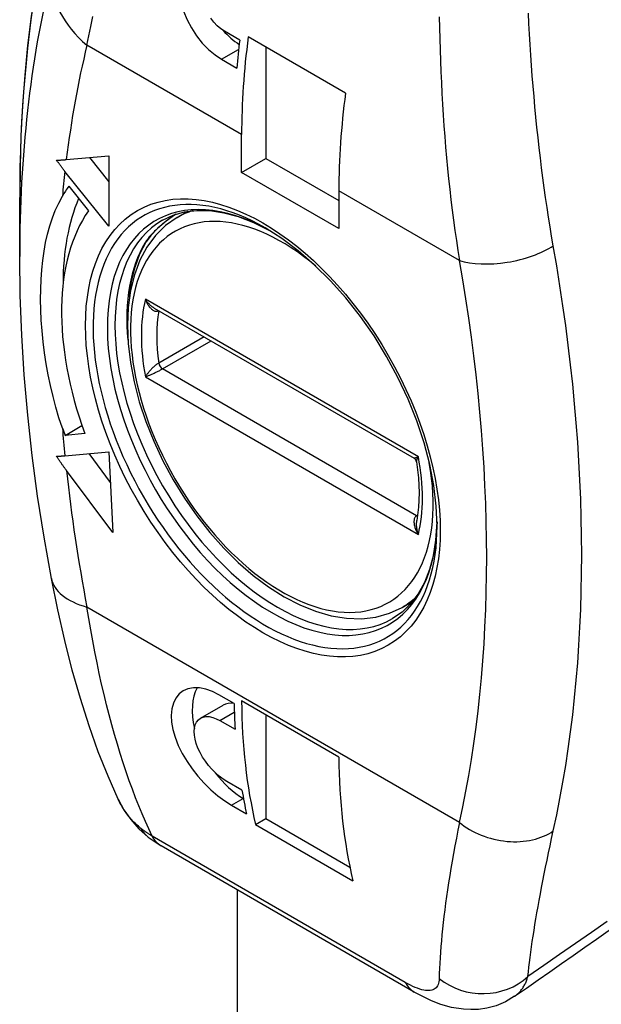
# Model space of a CAD drawing. Header units: inches. Extents: x 50.8 to 58.5, y 14.7 to 32.
# Tile 2 of 8: x 57.569 to 58.101, y 16.428 to 17.329. Entities that reach past the tile are written whole.
import ezdxf

# ---------------------------------------------------------------- set-up
doc = ezdxf.new("R2010")
doc.units = ezdxf.units.IN
doc.header["$MEASUREMENT"] = 0
doc.layers.add('Visible Edges(ANSI)', color=7, linetype='Continuous', lineweight=25)
doc.layers.add('Visible Tangent Edges(ANSI)', color=7, linetype='Continuous', lineweight=25)

msp = doc.modelspace()

# ---------------------------------------------------------------- linework, layer by layer
at = {"layer": 'Visible Edges(ANSI)'}
for p, q in [((57.77020908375, 17.31027955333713), (57.7562896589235, 17.31831593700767)), ((57.8671326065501, 17.26176538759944), (57.77804828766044, 17.31319824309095)), ((57.7942441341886, 17.30384756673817), (57.7942441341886, 17.2020031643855)), ((57.75361045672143, 17.29265994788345), (57.76752988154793, 17.28462356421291)), ((57.77197305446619, 17.18914495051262), (57.77197305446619, 17.22370140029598)), ((57.61144401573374, 17.20086831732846), (57.65039286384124, 17.2043470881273)), ((57.63259742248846, 17.20275766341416), (57.65039286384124, 17.18061983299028)), ((57.65039286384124, 17.2043470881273), (57.65039286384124, 17.14005601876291)), ((57.77197305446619, 17.18914495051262), (57.7942441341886, 17.2020031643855)), ((57.7942441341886, 17.2020031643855), (57.86105737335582, 17.16342852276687)), ((57.65039286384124, 17.14005601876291), (57.61017592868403, 17.19008656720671)), ((57.86105737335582, 17.13771209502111), (57.77197305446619, 17.18914495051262)), ((57.61365526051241, 17.17647860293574), (57.63173712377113, 17.15398445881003)), ((57.86105737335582, 17.17226854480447), (57.86105737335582, 17.13771209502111)), ((57.56874945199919, 17.11211395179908), (57.56874945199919, 17.1661821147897)), ((57.71293059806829, 17.14781538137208), (57.72288390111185, 17.1535619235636)), ((57.69198512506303, 17.06491576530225), (57.92987607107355, 16.92756936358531)), ((57.61027759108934, 16.94838321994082), (57.62579319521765, 16.95734115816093)), ((57.62837103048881, 16.94999926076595), (57.61027759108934, 16.94838321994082)), ((57.61017592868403, 16.92981490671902), (57.65028519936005, 16.93339732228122)), ((57.63194369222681, 16.93175912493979), (57.65170391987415, 16.90528543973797)), ((57.65028519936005, 16.93339732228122), (57.65401489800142, 16.85949351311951)), ((57.65401489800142, 16.85949351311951), (57.61157570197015, 16.91635125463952)), ((57.91893059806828, 16.79101291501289), (57.92888390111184, 16.79675945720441)), ((57.76510243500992, 16.70299517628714), (57.75118301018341, 16.71103155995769)), ((57.73441564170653, 16.68955824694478), (57.75515633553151, 16.70153289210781)), ((57.86107055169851, 16.65392940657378), (57.77198623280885, 16.70536226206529)), ((57.7942441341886, 16.69251165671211), (57.7942441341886, 16.59766711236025)), ((57.75206960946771, 16.68743428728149), (57.76598903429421, 16.67939790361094)), ((57.77228674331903, 16.62356464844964), (57.75836731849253, 16.63160103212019)), ((57.77336499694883, 16.61615079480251), (57.77365184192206, 16.61598518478)), ((57.76262939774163, 16.60995259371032), (57.77654882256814, 16.60191621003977)), ((57.78481678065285, 16.59222422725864), (57.7942441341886, 16.59766711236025)), ((57.7942441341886, 16.59766711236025), (57.8711297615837, 16.55327717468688)), ((57.78481678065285, 16.59222422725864), (57.8739010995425, 16.54079137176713)), ((57.68647590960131, 16.58062468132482), (57.69823869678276, 16.57274394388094)), ((57.93013159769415, 16.43886051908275), (57.69823871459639, 16.57274393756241))]:
    msp.add_line(p, q, dxfattribs=at)
at = {"layer": 'Visible Edges(ANSI)', "flags": 128}
for points in [[(57.64401584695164, 17.57663158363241), (57.63488164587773, 17.55424949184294), (57.62633776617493, 17.53136724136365), (57.61838488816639, 17.50799877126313), (57.61102372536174, 17.48415803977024), (57.60425439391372, 17.45985869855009), (57.59807689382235, 17.43511433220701), (57.59249119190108, 17.40993850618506), (57.58749695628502, 17.38434474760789), (57.58309363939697, 17.35834657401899), (57.57928074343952, 17.33195755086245), (57.57605753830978, 17.30519118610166), (57.5734229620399, 17.27806125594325), (57.57137615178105, 17.25058146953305), (57.56991591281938, 17.22276563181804), (57.56904081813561, 17.19462782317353), (57.56874944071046, 17.16618211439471)], [(57.71877871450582, 17.33677694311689), (57.72206200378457, 17.32887625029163), (57.72601867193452, 17.32138174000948), (57.73069710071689, 17.31416952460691), (57.73596516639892, 17.30749848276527), (57.74167609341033, 17.3016056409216), (57.74762899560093, 17.29662428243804), (57.75361045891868, 17.29265995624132)], [(57.75628967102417, 17.31831594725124), (57.75299942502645, 17.32050933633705), (57.74974573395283, 17.32327416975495), (57.74664478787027, 17.32655091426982), (57.74380425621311, 17.3302639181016)], [(57.60260904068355, 17.2002912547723), (57.6029688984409, 17.20030554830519), (57.60332986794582, 17.20032078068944), (57.60369189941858, 17.20033694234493), (57.60405481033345, 17.20035398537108), (57.60441873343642, 17.20037193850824), (57.60478346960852, 17.20039075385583), (57.60514906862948, 17.20041045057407), (57.60551541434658, 17.20043099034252), (57.60588249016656, 17.20045237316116), (57.60625031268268, 17.20047462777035), (57.60661869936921, 17.20049768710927), (57.6069877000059, 17.20052157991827), (57.60735721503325, 17.20054625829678), (57.60772727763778, 17.20057176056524), (57.60809777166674, 17.20059804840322), (57.60846864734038, 17.20062512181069), (57.60883983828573, 17.20065293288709), (57.60921136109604, 17.20068151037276), (57.60958309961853, 17.20071082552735), (57.60995510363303, 17.20074090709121), (57.61032719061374, 17.20077167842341), (57.61069946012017, 17.20080321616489), (57.61107174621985, 17.20083543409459), (57.61144403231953, 17.20086831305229)], [(57.61017594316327, 17.19008657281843), (57.60985473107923, 17.19048749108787), (57.60953366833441, 17.1908907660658), (57.6092128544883, 17.19129638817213), (57.60889232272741, 17.19170431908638), (57.60857205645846, 17.19211447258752), (57.6082522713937, 17.19252691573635), (57.60793280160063, 17.19294151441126), (57.60761381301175, 17.19335827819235), (57.60729533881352, 17.1937771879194), (57.60697742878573, 17.19419818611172), (57.6066600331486, 17.19462119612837), (57.60634333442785, 17.19504624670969), (57.60602734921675, 17.19547329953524), (57.60571206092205, 17.19590227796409), (57.60539748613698, 17.19633314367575), (57.60508380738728, 17.1967659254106), (57.60477099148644, 17.19720052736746), (57.60445905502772, 17.19763693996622), (57.60414804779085, 17.19807509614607), (57.60383805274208, 17.19851500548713), (57.60352913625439, 17.1989566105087), (57.60322129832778, 17.19939989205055), (57.60291458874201, 17.19984478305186), (57.60260904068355, 17.2002912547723)], [(57.60788478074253, 16.95511100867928), (57.60474497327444, 16.96463183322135), (57.60187744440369, 16.97428952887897), (57.59928061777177, 16.98406346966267), (57.59695308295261, 16.99393307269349), (57.59489346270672, 17.00387779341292), (57.59310019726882, 17.01387698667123), (57.59157195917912, 17.02391009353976), (57.5903072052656, 17.03395652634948), (57.58930571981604, 17.04397457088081), (57.58857304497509, 17.05382835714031), (57.58811064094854, 17.06348984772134), (57.58791882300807, 17.07295022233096), (57.58799803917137, 17.0822006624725), (57.58834862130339, 17.09123233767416), (57.58897106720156, 17.10003647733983), (57.58986570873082, 17.10860425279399), (57.5910345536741, 17.1169216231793), (57.59248860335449, 17.12496566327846), (57.59424008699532, 17.13273513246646), (57.5963007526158, 17.14023052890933), (57.59868258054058, 17.14745235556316), (57.60139693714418, 17.15439383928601), (57.60445883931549, 17.16105373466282), (57.60788478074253, 17.16743607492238)], [(57.69963471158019, 17.14548516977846), (57.70918247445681, 17.14999215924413), (57.71959506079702, 17.15297174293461), (57.73085212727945, 17.15438195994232), (57.74290072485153, 17.15416601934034), (57.75564881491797, 17.15227536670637), (57.76897680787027, 17.14867891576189), (57.78274353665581, 17.14337556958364), (57.79679953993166, 17.1363890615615)], [(57.71293059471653, 17.14781538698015), (57.70242097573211, 17.14048468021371), (57.69315555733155, 17.13141224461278), (57.68524825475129, 17.12076261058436), (57.67877943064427, 17.10870629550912), (57.67375576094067, 17.0954009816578), (57.67017884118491, 17.08099313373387), (57.66804603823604, 17.0656242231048), (57.6673393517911, 17.04942934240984), (57.66803829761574, 17.03254890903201), (57.67012213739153, 17.01512403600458), (57.67355882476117, 16.99730494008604), (57.67830328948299, 16.97924861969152), (57.68430974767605, 16.96111234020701), (57.6915230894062, 16.94305700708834), (57.69986890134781, 16.92524404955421), (57.70927039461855, 16.90783383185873), (57.71964691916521, 16.89098648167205), (57.73090101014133, 16.87485293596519), (57.74293084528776, 16.85957839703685), (57.75563371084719, 16.84530753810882), (57.76889876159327, 16.83217115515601), (57.78261231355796, 16.82028596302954), (57.79666082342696, 16.8097679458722), (57.81093024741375, 16.80072249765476), (57.82530867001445, 16.79323767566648), (57.83968487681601, 16.78739992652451), (57.85395117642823, 16.78329394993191), (57.86798820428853, 16.78099309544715), (57.88166241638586, 16.78056640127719), (57.89483574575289, 16.78208314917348), (57.90732619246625, 16.78557343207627), (57.91893060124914, 16.79101290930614)], [(57.7118722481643, 17.15093615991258), (57.70287957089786, 17.14437545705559), (57.69505193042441, 17.13778705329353), (57.68879163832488, 17.13138264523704), (57.68444288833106, 17.12547690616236)], [(57.95100469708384, 16.86552696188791), (57.95025103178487, 16.88356577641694), (57.94799781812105, 16.90239669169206), (57.94425688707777, 16.92182039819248), (57.93904597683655, 16.9416355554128), (57.93241894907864, 16.96163546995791), (57.92444290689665, 16.98161450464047), (57.91518707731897, 17.0013668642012), (57.90474623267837, 17.02069188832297), (57.8932308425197, 17.03939651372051), (57.88075247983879, 17.0572882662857), (57.8674381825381, 17.07418531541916), (57.85343145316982, 17.08992464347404), (57.8388763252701, 17.10434474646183), (57.82392528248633, 17.11729625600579), (57.80874394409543, 17.12866333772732), (57.79349870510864, 17.13833534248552)], [(57.66914648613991, 17.07490924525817), (57.67120132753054, 17.08926032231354), (57.67446717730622, 17.10254527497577), (57.67890056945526, 17.11464841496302), (57.68444288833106, 17.12547690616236)], [(57.59779158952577, 16.81737378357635), (57.59104820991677, 16.85513324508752), (57.58517814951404, 16.89268607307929), (57.58018972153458, 16.93000413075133), (57.57609117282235, 16.96705967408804), (57.57289026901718, 17.00382530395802), (57.57059470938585, 17.04027397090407), (57.56921199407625, 17.07637899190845), (57.56874945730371, 17.11211396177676)], [(57.60251319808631, 16.92934830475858), (57.60282238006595, 16.92935765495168), (57.60313272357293, 16.92936791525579), (57.60344431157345, 16.92937916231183), (57.60375699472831, 16.92939131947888), (57.604070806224, 16.92940440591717), (57.60438561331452, 16.92941840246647), (57.6047014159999, 16.92943329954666), (57.60501816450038, 16.92944907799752), (57.60533582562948, 16.92946575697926), (57.60565428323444, 16.92948328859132), (57.60597358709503, 16.92950170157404), (57.60629363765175, 16.92952095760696), (57.60661438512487, 16.92954105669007), (57.60693579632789, 16.92956198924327), (57.60725785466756, 16.92958375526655), (57.60758042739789, 16.92960631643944), (57.60790351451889, 16.92962966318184), (57.60822711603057, 16.92965384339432), (57.60855114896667, 16.92967879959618), (57.60887549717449, 16.92970450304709), (57.60920021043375, 16.92973097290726), (57.60952525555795, 16.92975821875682), (57.60985049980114, 16.92978620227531), (57.61017594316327, 16.92981490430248)], [(57.61157571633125, 16.91635125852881), (57.61119392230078, 16.91686415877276), (57.61081212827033, 16.91737986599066), (57.61043036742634, 16.9178983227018), (57.61004868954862, 16.91841947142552), (57.6096671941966, 16.9189433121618), (57.60928589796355, 16.91946978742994), (57.60890486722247, 16.91999885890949), (57.60852405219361, 16.92053042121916), (57.60814370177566, 16.92106456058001), (57.60776365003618, 16.92160109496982), (57.6073841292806, 16.92214010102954), (57.60700502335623, 16.92268145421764), (57.60662654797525, 16.92322517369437), (57.60624857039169, 16.92377114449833), (57.60587132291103, 16.92431942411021), (57.60549473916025, 16.92486988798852), (57.60511891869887, 16.92542251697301), (57.60474386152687, 16.92597729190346), (57.60436971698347, 16.92653416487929), (57.60399641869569, 16.92709306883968), (57.60362403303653, 16.92765394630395), (57.60325269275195, 16.92821683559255), (57.60288241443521, 16.92878163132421), (57.60251319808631, 16.92934830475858)], [(57.93225200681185, 16.92410939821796), (57.9314758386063, 16.92607786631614), (57.92987607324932, 16.92756936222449)], [(57.93225200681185, 16.92410939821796), (57.93400268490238, 16.90964489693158), (57.93462257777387, 16.89579422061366), (57.93412242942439, 16.88270273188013), (57.93253038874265, 16.87050755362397)], [(57.95096958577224, 16.86935870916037), (57.94999207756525, 16.85369259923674), (57.94770154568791, 16.83911858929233), (57.94415216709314, 16.82577798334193), (57.93941547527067, 16.81379248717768), (57.93357818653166, 16.8032501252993), (57.92672836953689, 16.79420632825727), (57.91894168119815, 16.78667855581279), (57.91026463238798, 16.78066344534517)], [(57.65899599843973, 16.61526912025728), (57.64965361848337, 16.63642890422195), (57.64077445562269, 16.65887142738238), (57.63234842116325, 16.68257906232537), (57.62437456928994, 16.70755078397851), (57.61690415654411, 16.73363111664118), (57.60997232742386, 16.76069097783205), (57.60359507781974, 16.78864633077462), (57.59779158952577, 16.81737378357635)], [(57.75118299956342, 16.71103155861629), (57.74521106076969, 16.71403164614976), (57.73919631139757, 16.71615921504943), (57.73334586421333, 16.71729181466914), (57.72785832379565, 16.71734672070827), (57.72288901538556, 16.71638734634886), (57.7185809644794, 16.7145111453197), (57.71489529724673, 16.71170582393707), (57.7118197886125, 16.70795742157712), (57.70950936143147, 16.70334472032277), (57.70808694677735, 16.69797499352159), (57.70755196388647, 16.69205389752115), (57.70787350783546, 16.68580756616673), (57.70905501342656, 16.67916034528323), (57.71110174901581, 16.67205516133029), (57.71399143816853, 16.66469302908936), (57.717672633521, 16.65727429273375), (57.72198776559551, 16.65000262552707), (57.72675530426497, 16.64308396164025), (57.7320065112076, 16.63644143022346), (57.73779436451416, 16.62998474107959), (57.74394205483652, 16.62393729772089), (57.75026599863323, 16.61850254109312), (57.75656361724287, 16.61380559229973), (57.76262938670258, 16.60995257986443)], [(57.75836731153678, 16.63160103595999), (57.75502919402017, 16.63373430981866), (57.75158164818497, 16.63634650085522), (57.7481366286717, 16.63937875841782), (57.74480321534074, 16.64276070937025), (57.74167696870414, 16.64637625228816), (57.73884964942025, 16.65009799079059), (57.73628958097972, 16.65397379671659), (57.733977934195, 16.65804220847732), (57.73200952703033, 16.66218425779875), (57.73046563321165, 16.66628251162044), (57.7293710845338, 16.67022395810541), (57.7287361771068, 16.67389635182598), (57.72855554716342, 16.67733547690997), (57.72882789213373, 16.68058111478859), (57.7295710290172, 16.68351039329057), (57.7307871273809, 16.686012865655), (57.7324141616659, 16.68803377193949), (57.73437358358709, 16.68953381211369), (57.73667624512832, 16.69052277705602), (57.73934664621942, 16.6910085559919), (57.74231235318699, 16.6909407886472), (57.7454936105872, 16.69028755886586), (57.74878370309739, 16.68909603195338), (57.75206960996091, 16.68743427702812)], [(57.65899599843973, 16.61526912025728), (57.66410456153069, 16.60574079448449), (57.67039564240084, 16.59665483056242), (57.67788005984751, 16.58819922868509), (57.68647590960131, 16.58062468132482)], [(58.02201372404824, 16.43493783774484), (58.01356334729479, 16.42993780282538), (58.00497295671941, 16.42637120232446), (57.99668988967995, 16.42414952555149), (57.98892713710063, 16.42302211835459), (57.98179831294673, 16.42273327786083), (57.97533565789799, 16.42304121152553), (57.96408294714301, 16.42485896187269), (57.95448360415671, 16.42758386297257), (57.94586415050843, 16.43090597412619), (57.93781340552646, 16.43468722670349), (57.93013158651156, 16.43886052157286)]]:
    msp.add_lwpolyline(points, dxfattribs=at)
at = {"layer": 'Visible Edges(ANSI)'}
for centre, major_axis, ratio, start_param, end_param in [((57.77336499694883, 17.35790900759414), (0.032972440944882, -0.0571099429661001), 0.5773502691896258, 5.08837725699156, 5.419897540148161), ((58.22446310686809, 17.49298303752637), (0.3248800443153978, 0.5627087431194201), 0.5773502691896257, 2.205662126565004, 2.251482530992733), ((58.23142281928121, 17.48896484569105), (-0.3248800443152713, -0.5627087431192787), 0.5773502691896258, 5.334986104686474, 5.497787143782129), ((58.32050713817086, 17.43753199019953), (0.3248800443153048, 0.5627087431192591), 0.5773502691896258, 2.193393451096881, 2.356194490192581), ((57.79146024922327, 16.95528618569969), (-0.1451771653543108, 0.2514542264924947), 0.5773502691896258, 0.2617993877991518, 0.3210896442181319), ((57.81373132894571, 16.96814439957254), (0.1451771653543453, -0.2514542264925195), 0.577350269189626, 3.552118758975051, 3.925297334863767), ((57.79146024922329, 16.95528618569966), (-0.1304133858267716, 0.2258826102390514), 0.5773502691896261, 0.261799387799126, 1.271252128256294), ((57.79146024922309, 16.95528618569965), (-0.1451771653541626, 0.2514542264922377), 0.577350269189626, 1.249706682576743, 1.275092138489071), ((57.77336499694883, 16.66999456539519), (-0.0329724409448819, 0.0571099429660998), 0.5773502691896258, 0.3412682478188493, 1.080351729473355), ((57.77336499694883, 16.66999456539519), (-0.0182086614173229, 0.0315383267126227), 0.5773502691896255, 5.824381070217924, 6.283185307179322), ((58.22446310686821, 16.97865448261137), (0.3248800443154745, 0.5627087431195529), 0.5773502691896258, 2.375888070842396, 2.421376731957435), ((58.23142281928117, 16.97463629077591), (-0.324880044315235, -0.5627087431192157), 0.5773502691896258, 5.505361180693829, 5.734792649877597), ((-714.4006263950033, 396.3505640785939), (-1002.828637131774, 12.36811250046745), 0.5841242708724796, 2.45719250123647, 2.457729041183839), ((58.32050713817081, 16.9232034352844), (0.3248800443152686, 0.5627087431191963), 0.5773502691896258, 2.363768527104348, 2.593199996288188), ((57.77336499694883, 16.66999456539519), (0.0329724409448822, -0.0571099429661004), 0.5773502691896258, 4.919212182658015, 5.497787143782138), ((58.224463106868, 16.97865448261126), (0.3248800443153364, 0.5627087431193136), 0.5773502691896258, 2.534366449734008, 2.580751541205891)]:
    msp.add_ellipse(centre, major_axis=major_axis, ratio=ratio, start_param=start_param, end_param=end_param, dxfattribs=at)
at = {"layer": 'Visible Tangent Edges(ANSI)'}
for p, q in [((57.77197305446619, 17.22370140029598), (57.63031786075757, 17.30548606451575)), ((57.75361045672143, 17.29265994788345), (57.76920785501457, 17.30166510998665)), ((57.97146182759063, 17.10852650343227), (57.86105737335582, 17.17226854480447)), ((57.93382918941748, 16.92866906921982), (57.68388987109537, 17.07297160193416)), ((57.69608794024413, 17.06254240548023), (57.69609192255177, 17.06254470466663)), ((57.73755213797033, 17.03860763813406), (57.69608794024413, 17.0146682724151)), ((57.69957173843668, 17.00927026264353), (57.74396885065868, 17.03490294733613)), ((57.93228945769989, 16.87491062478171), (57.69957173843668, 17.00927026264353)), ((57.68388987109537, 17.00199426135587), (57.93382918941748, 16.85769172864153)), ((57.9333293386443, 16.87551100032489), (57.93228945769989, 16.87491062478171)), ((57.97146182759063, 16.59419794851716), (57.63031786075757, 16.79115750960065)), ((57.75206960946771, 16.68743428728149), (57.7652922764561, 16.69506839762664)), ((57.76262939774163, 16.60995259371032), (57.77336499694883, 16.61615079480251)), ((57.92185767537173, 16.44769161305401), (57.68996479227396, 16.58157503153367)), ((57.7678640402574, 16.53254573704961), (57.7678640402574, 14.76578952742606))]:
    msp.add_line(p, q, dxfattribs=at)
at = {"layer": 'Visible Tangent Edges(ANSI)', "flags": 128}
for points in [[(58.05742550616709, 17.12195647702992), (58.05592225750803, 17.13063571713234), (58.05446512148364, 17.13939181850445), (58.05305423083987, 17.14822091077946), (58.05168971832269, 17.15711895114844), (58.05037173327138, 17.16608205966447), (58.0491004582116, 17.17510629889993), (58.04787602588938, 17.18418770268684), (58.04669855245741, 17.1933223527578), (58.04556822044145, 17.20250615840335), (58.04448488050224, 17.21173510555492), (58.04344836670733, 17.22100779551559), (58.04245856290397, 17.23032306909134), (58.04151523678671, 17.23967968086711), (58.0406182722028, 17.24907654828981), (58.0397674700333, 17.25851248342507), (58.03896268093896, 17.26798634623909), (58.03820397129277, 17.27749541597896), (58.03749170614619, 17.28703407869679), (58.03682598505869, 17.29659863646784), (58.03620689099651, 17.30618555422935), (58.03563457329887, 17.31579129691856), (58.03510903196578, 17.32541222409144), (58.03463036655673, 17.33504482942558)], [(57.63031787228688, 17.30548607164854), (57.63201064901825, 17.31409202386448), (57.63378327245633, 17.32284340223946), (57.63563479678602, 17.33173808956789)], [(57.95297999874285, 17.33159451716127), (57.95315909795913, 17.32150863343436), (57.95339421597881, 17.31143508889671), (57.95368553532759, 17.30137764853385), (57.95403311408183, 17.29134007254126), (57.95443702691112, 17.28132607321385), (57.95489735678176, 17.27133939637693), (57.95541412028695, 17.26138382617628), (57.95598715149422, 17.25146532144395), (57.95661653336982, 17.24158666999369), (57.9573025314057, 17.23174913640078), (57.95804539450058, 17.22195391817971), (57.95884532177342, 17.21220220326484), (57.95970257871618, 17.20249529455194), (57.96061746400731, 17.19283432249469), (57.96159019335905, 17.18322088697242), (57.96262101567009, 17.1736591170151), (57.96370999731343, 17.16415332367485), (57.96485708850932, 17.15470771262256), (57.96606217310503, 17.14532633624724), (57.96732526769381, 17.13601340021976), (57.96864622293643, 17.12677301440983), (57.97002512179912, 17.11760932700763), (57.97146183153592, 17.10852651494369)], [(57.71180438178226, 17.15091387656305), (57.71021425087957, 17.14981261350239), (57.70864757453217, 17.14870751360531), (57.70710860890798, 17.14760033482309), (57.70559761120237, 17.14649033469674), (57.70411410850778, 17.14537669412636), (57.7026597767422, 17.14426002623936), (57.70123621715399, 17.1431408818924), (57.69984503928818, 17.14201984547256), (57.69848783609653, 17.14089748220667), (57.69716625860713, 17.13977439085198), (57.69588187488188, 17.13865111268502), (57.69463628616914, 17.1375282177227), (57.69343116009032, 17.13640632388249), (57.69226808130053, 17.13528598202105), (57.69114863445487, 17.13416775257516), (57.69007446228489, 17.13305221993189), (57.68904688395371, 17.1319396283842), (57.688067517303, 17.13083132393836), (57.68713840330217, 17.12972926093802), (57.68626147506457, 17.12863536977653), (57.68543869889, 17.12755158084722), (57.68467204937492, 17.12647984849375), (57.68396349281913, 17.12542209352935), (57.6833150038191, 17.1243802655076)], [(57.69198512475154, 17.06491577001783), (57.69159411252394, 17.0651485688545), (57.69120571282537, 17.06539372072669), (57.6908208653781, 17.06565025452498), (57.69043992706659, 17.06591759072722), (57.69006306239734, 17.06619530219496), (57.68969041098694, 17.06648297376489), (57.68932212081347, 17.06678018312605), (57.68895829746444, 17.06708656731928), (57.68859899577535, 17.06740188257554), (57.68824441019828, 17.06772578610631), (57.68789477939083, 17.06805789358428), (57.68755031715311, 17.06839784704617), (57.68721125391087, 17.0687452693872), (57.68687779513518, 17.06909980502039), (57.68655017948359, 17.06946107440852), (57.68622862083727, 17.06982871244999), (57.68591321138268, 17.07020252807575), (57.68560389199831, 17.07058253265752), (57.68530090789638, 17.07096835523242), (57.68500452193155, 17.07135961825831), (57.68471497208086, 17.07175595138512), (57.68443251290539, 17.07215697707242), (57.6841573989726, 17.07256231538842), (57.68388986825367, 17.07297160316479)], [(57.68388986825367, 17.07297160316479), (57.68419019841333, 17.07214804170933), (57.68451600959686, 17.07133772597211), (57.68486633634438, 17.07054328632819), (57.6852402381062, 17.06976733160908), (57.68563708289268, 17.0690117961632), (57.68605665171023, 17.06827788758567), (57.68649816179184, 17.06756819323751), (57.68696081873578, 17.06688534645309), (57.68744382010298, 17.06623197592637), (57.68794667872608, 17.06561038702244), (57.68846923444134, 17.06502315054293), (57.68901115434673, 17.0644733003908), (57.68957083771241, 17.06396526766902), (57.6901449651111, 17.06350495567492), (57.69073072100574, 17.06309733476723), (57.69132750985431, 17.0627459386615), (57.69193528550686, 17.06245506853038), (57.69254977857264, 17.06223044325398), (57.69316499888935, 17.06207777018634), (57.69377519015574, 17.06200279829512), (57.6943789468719, 17.06201073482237), (57.69497075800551, 17.06210294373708), (57.69554296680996, 17.06227998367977), (57.69608794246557, 17.06254240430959)], [(57.69608794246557, 17.01466827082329), (57.69554296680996, 17.01433742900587), (57.69497075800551, 17.01395940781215), (57.6943789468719, 17.01354010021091), (57.69377519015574, 17.01308538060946), (57.69316499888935, 17.0125997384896), (57.69254977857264, 17.01208571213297), (57.69193528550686, 17.01154929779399), (57.69132750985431, 17.01099668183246), (57.69073072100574, 17.01043272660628), (57.6901449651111, 17.00985870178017), (57.68957083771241, 17.00927603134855), (57.68901115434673, 17.00868829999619), (57.68846923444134, 17.00809980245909), (57.68794667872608, 17.00751308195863), (57.68744382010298, 17.00692929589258), (57.68696081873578, 17.006349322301), (57.68649816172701, 17.00577420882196), (57.68605665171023, 17.00520538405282), (57.68563708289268, 17.00464429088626), (57.68524023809, 17.00409233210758), (57.68486633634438, 17.00355002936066), (57.68451600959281, 17.00301851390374), (57.68419019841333, 17.00249939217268), (57.68388986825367, 17.00199426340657)], [(57.68388986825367, 17.00199426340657), (57.68439245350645, 17.00219882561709), (57.68492045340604, 17.00241601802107), (57.68547226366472, 17.00264520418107), (57.68604628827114, 17.002885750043), (57.68664141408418, 17.00313723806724), (57.68725716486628, 17.00339957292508), (57.68789215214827, 17.00367232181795), (57.68854495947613, 17.00395504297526), (57.68921417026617, 17.00424729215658), (57.68989879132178, 17.00454885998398), (57.69059817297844, 17.00485975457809), (57.69131133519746, 17.00517989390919), (57.69203564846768, 17.00550846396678), (57.69276628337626, 17.00584368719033), (57.69349916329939, 17.00618413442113), (57.69423298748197, 17.00652968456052), (57.69496689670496, 17.00688052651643), (57.69569507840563, 17.00723447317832), (57.69640980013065, 17.00758832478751), (57.69710358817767, 17.00793904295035), (57.6977739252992, 17.00828609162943), (57.6984144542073, 17.00862648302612), (57.69901658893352, 17.00895595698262), (57.6995717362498, 17.00927026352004)], [(57.93382919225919, 16.92866906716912), (57.93356879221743, 16.92856458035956), (57.93331506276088, 16.92846456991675), (57.93306823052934, 16.92836913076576), (57.93282853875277, 16.92827835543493), (57.93259623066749, 16.92819233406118), (57.93237153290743, 16.92811116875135), (57.93215469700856, 16.928034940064), (57.93194595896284, 16.92796374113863), (57.93174532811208, 16.92789758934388), (57.93155296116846, 16.92783653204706), (57.93136910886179, 16.92778066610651), (57.9311940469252, 16.92773007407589), (57.93102801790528, 16.92768485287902), (57.93087128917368, 16.92764509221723), (57.93072411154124, 16.92761088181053), (57.93058676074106, 16.92758230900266), (57.93045947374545, 16.92755946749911), (57.93034247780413, 16.92754243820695), (57.93023609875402, 16.92753133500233), (57.93014068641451, 16.92752629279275), (57.93005658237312, 16.92752744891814), (57.92998415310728, 16.92753492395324), (57.92992380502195, 16.9275488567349), (57.92987607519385, 16.92756936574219)], [(57.93225200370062, 16.92410935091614), (57.93223687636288, 16.92423504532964), (57.93222985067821, 16.92436768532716), (57.93223073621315, 16.92450705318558), (57.93223935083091, 16.92465292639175), (57.93225550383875, 16.92480508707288), (57.93227900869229, 16.92496333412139), (57.9323097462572, 16.92512753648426), (57.93234757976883, 16.92529753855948), (57.93239240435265, 16.92547315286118), (57.9324440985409, 16.92565419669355), (57.93250254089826, 16.92584048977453), (57.9325676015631, 16.92603185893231), (57.93263917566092, 16.926228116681), (57.93271714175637, 16.92642908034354), (57.93280137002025, 16.9266345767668), (57.93289178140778, 16.92684447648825), (57.93298836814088, 16.92705882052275), (57.93309104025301, 16.92727744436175), (57.93319969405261, 16.92750017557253), (57.93331423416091, 16.92772682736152), (57.93343455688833, 16.92795722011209), (57.93356055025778, 16.92819118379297), (57.9336921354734, 16.9284285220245), (57.93382919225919, 16.92866906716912)], [(57.93228945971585, 16.87491062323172), (57.9317857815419, 16.87456650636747), (57.93133487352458, 16.87414955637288), (57.93094056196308, 16.87366694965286), (57.9306066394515, 16.87312588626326), (57.93033490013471, 16.87253210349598), (57.93012196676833, 16.87188991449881), (57.92996593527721, 16.8712066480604), (57.92986500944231, 16.8704897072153), (57.92981737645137, 16.86974650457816), (57.92982038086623, 16.8689806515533), (57.92987090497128, 16.86819421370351), (57.92996647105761, 16.86739228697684), (57.93010445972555, 16.86658003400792), (57.93028181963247, 16.86576264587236), (57.93049609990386, 16.86494269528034), (57.93074598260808, 16.86411984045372), (57.93102956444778, 16.86329625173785), (57.93134495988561, 16.86247496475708), (57.93169064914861, 16.86165784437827), (57.93206514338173, 16.86084670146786), (57.93246760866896, 16.86004238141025), (57.9328967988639, 16.85924681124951), (57.93335116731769, 16.858462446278), (57.93382919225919, 16.8576917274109)], [(57.93382919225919, 16.8576917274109), (57.93365815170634, 16.85820100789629), (57.93349576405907, 16.85871629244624), (57.93334223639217, 16.8592369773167), (57.93319776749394, 16.85976245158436), (57.93306256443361, 16.86029210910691), (57.93293680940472, 16.86082535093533), (57.9328207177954, 16.86136156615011), (57.93271438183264, 16.86190053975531), (57.93261791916, 16.8624421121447), (57.93253156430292, 16.86298580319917), (57.93245553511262, 16.86353113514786), (57.93239004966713, 16.86407763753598), (57.93233534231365, 16.86462482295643), (57.93229165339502, 16.86517186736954), (57.93225929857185, 16.86571763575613), (57.932238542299, 16.86626216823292), (57.93222965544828, 16.86680556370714), (57.93223296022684, 16.86734775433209), (57.93224889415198, 16.8678877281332), (57.93227783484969, 16.86842415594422), (57.93232017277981, 16.86895566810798), (57.93237618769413, 16.86948095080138), (57.93244616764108, 16.86999868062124), (57.93253040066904, 16.87050754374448)], [(57.68996477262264, 16.58157500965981), (57.68688855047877, 16.58817017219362), (57.68384040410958, 16.59499211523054), (57.68082396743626, 16.60203556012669), (57.67784269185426, 16.60929514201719), (57.67490016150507, 16.61676557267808), (57.67199987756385, 16.62444145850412), (57.66914539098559, 16.6323174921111), (57.66634021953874, 16.64038827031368), (57.66358793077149, 16.648648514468), (57.6608920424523, 16.65709266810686), (57.6582560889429, 16.66571275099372), (57.65568234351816, 16.67450220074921), (57.65317274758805, 16.68345548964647), (57.65072920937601, 16.69256691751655), (57.6483537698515, 16.70183086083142), (57.6460483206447, 16.71124174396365), (57.64381488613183, 16.7207938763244), (57.64165535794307, 16.73048164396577), (57.63957161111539, 16.74029948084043), (57.63756452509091, 16.75024203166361), (57.63563479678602, 16.76030421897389), (57.63378327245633, 16.77048093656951), (57.63201064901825, 16.78076704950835), (57.63031787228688, 16.79115750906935)], [(57.67952917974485, 16.5888188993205), (57.67846402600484, 16.58969777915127), (57.67741385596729, 16.59059927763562), (57.67637911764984, 16.59152290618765), (57.67536025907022, 16.59246832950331), (57.67435779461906, 16.59343505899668), (57.67337215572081, 16.59442265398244), (57.6724038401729, 16.59543071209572), (57.67145336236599, 16.59645882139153), (57.67052112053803, 16.59750652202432), (57.6696076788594, 16.5985734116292), (57.66871343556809, 16.59965903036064), (57.66783892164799, 16.60076295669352), (57.66698458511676, 16.60188477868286), (57.66615092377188, 16.6030240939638), (57.66533836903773, 16.6041797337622), (57.6645471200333, 16.60535123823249), (57.66377722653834, 16.60653838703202), (57.66302883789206, 16.60774097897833), (57.66230200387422, 16.60895883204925), (57.66159689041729, 16.61019177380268), (57.66091354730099, 16.61143962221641), (57.66025207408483, 16.61270212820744), (57.6596125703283, 16.61397911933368), (57.65899515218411, 16.61527041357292)], [(57.97146183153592, 16.59419795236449), (57.97002512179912, 16.58690102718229), (57.96864622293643, 16.57970923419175), (57.96732526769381, 16.57262491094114), (57.96606217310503, 16.5656503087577), (57.96485708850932, 16.5587878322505), (57.96370999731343, 16.55203971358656), (57.96262101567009, 16.54540833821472), (57.96159019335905, 16.53889601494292), (57.96061746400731, 16.53250498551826), (57.95970257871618, 16.5262363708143), (57.95884532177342, 16.52009010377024), (57.95804539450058, 16.51406582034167), (57.9573025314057, 16.50816336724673), (57.95661653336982, 16.50238247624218), (57.95598715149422, 16.49672286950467), (57.95541412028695, 16.49118435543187), (57.95489735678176, 16.48576759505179), (57.95443702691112, 16.48047498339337), (57.95403311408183, 16.47530733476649), (57.95368553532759, 16.47026550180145), (57.95339421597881, 16.46535021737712), (57.95315909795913, 16.4605622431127), (57.95297999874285, 16.45590195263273), (57.95285682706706, 16.451369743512)], [(57.68996477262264, 16.58157500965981), (57.68949881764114, 16.58185426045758), (57.68903538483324, 16.58213558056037), (57.6885744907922, 16.58241896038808), (57.68811620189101, 16.58270436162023), (57.68766053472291, 16.58299185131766), (57.68720750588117, 16.5832813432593), (57.68675713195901, 16.58357282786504), (57.68630944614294, 16.58386632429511), (57.6858644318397, 16.58416180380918), (57.68542220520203, 16.58445923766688), (57.68498269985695, 16.58475858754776), (57.68454596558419, 16.58505986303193), (57.68411203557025, 16.58536304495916), (57.68368092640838, 16.58566812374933), (57.68325267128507, 16.58597511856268), (57.68282725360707, 16.58628392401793), (57.68240470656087, 16.58659455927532), (57.68198507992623, 16.58690703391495), (57.68156834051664, 16.58722125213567), (57.68115457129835, 16.58753731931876), (57.68074373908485, 16.58785510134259), (57.6803358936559, 16.5881746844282), (57.67993103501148, 16.58849595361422), (57.67952917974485, 16.5888188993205)], [(58.0341986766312, 16.45303172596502), (58.03463036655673, 16.45724640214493), (58.03510903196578, 16.4615818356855), (58.03563457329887, 16.46603762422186), (58.03620689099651, 16.47061344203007), (58.03682598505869, 16.47530871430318), (58.03749170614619, 16.48012268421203), (58.03820397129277, 16.4850546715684), (58.03896268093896, 16.49010385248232), (58.0397674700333, 16.49526810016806), (58.0406182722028, 16.50054676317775), (58.04151523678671, 16.50594006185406), (58.04245856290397, 16.51144826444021), (58.04344836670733, 16.51707161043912), (58.04448488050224, 16.5228103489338), (58.04556822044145, 16.52866471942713), (58.04669855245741, 16.53463489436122), (58.04787602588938, 16.54071982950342), (58.0491004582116, 16.54691740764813), (58.05037173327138, 16.55322545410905), (58.05168971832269, 16.55964184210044), (58.05305423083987, 16.56616437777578), (58.05446512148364, 16.57279088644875), (58.05592225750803, 16.57951924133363), (58.05742550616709, 16.58634725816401)], [(58.10679574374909, 16.50350927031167), (58.09227729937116, 16.49341363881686), (58.07775834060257, 16.48331803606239), (58.06323891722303, 16.47322254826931), (58.04871901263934, 16.46312707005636), (58.0341986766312, 16.45303172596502)], [(57.95285682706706, 16.451369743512), (57.95276965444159, 16.44979149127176), (57.9525776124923, 16.44832475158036), (57.95228047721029, 16.44697164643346), (57.9518779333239, 16.44573423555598), (57.95136972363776, 16.44461466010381), (57.95075564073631, 16.44361499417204), (57.95003535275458, 16.44273730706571), (57.94920864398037, 16.44198375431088), (57.94827470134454, 16.44135626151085), (57.94723053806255, 16.44085597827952), (57.94607691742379, 16.44048395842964), (57.94481522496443, 16.4402414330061), (57.94344699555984, 16.44012950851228), (57.94197362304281, 16.44014941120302), (57.94039658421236, 16.44030231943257), (57.93871728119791, 16.44058937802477), (57.93693636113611, 16.44101143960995), (57.93505429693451, 16.4415681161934), (57.93307382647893, 16.44225928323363), (57.93099780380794, 16.44308478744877), (57.92882909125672, 16.44404454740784), (57.92657512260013, 16.44513614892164), (57.92424801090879, 16.44635363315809), (57.92185766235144, 16.44769158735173)], [(58.02201209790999, 16.43493804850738), (58.02272900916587, 16.43545559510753), (58.02342821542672, 16.43599470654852), (58.02410961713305, 16.43655528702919), (58.02477323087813, 16.43713717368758), (58.02541892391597, 16.43774025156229), (58.02604662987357, 16.43836436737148), (58.0266563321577, 16.43900933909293), (58.02724789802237, 16.43967509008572), (58.02782132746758, 16.44036142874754), (58.0283765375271, 16.44106824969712), (58.02891342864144, 16.44179534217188), (58.02943196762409, 16.44254264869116), (58.0299320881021, 16.44330993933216), (58.0304137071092, 16.44409718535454), (58.0308767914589, 16.44490413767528), (58.03132124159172, 16.44573066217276), (58.03174699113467, 16.44657668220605), (58.03215399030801, 16.44744203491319), (58.03254220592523, 16.44832654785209), (58.03291150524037, 16.44923006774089), (58.03326188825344, 16.45015251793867), (58.0335932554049, 16.45109368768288), (58.03390550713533, 16.45205348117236), (58.0341986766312, 16.45303172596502)]]:
    msp.add_lwpolyline(points, dxfattribs=at)
at = {"layer": 'Visible Tangent Edges(ANSI)'}
for centre, major_axis, ratio, start_param, end_param in [((58.60749745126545, 16.56646067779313), (-0.7345057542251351, 1.272201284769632), 0.577350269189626, 0.4093004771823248, 0.7853981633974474), ((58.56067304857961, 16.53942659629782), (0.7013959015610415, -1.214853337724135), 0.5773502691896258, 3.685925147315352, 3.926990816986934), ((57.71383440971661, 17.35370436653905), (-0.1147769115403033, 0.0278619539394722), 0.6984909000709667, 0.1532913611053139, 0.938689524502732), ((58.53621161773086, 16.52530378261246), (-0.6596376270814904, 1.142525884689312), 0.5773502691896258, 0.5443324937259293, 0.6535161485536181), ((58.53621161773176, 16.52530378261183), (-0.6596376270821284, 1.142525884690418), 0.5773502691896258, 0.6642911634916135, 0.6866822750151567), ((57.80002839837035, 16.96023300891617), (-0.1067563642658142, 0.1849074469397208), 0.5773502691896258, 5.51926721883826, 10.18869604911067), ((57.79349870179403, 16.9564630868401), (0.1113735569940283, -0.1929046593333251), 0.5773502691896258, 2.356194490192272, 7.068583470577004), ((57.80885953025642, 16.96533166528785), (0.0979999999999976, -0.1697409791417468), 0.577350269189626, 2.1292924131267, 7.295485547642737), ((57.81593059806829, 16.96941414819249), (-0.1029999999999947, 0.1784012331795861), 0.5773502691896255, 6.149700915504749, 6.283185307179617), ((57.80494965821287, 16.963074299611), (0.105314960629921, -0.1824108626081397), 0.5773502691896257, 3.141592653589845, 6.283185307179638), ((57.68021910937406, 17.12800246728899), (0.0042237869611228, -0.0025255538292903), 0.7772764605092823, 5.874524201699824, 6.283185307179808), ((57.81581924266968, 16.96934985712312), (-0.1053149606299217, 0.1824108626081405), 0.5773502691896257, 0.3112047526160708, 0.8969563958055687), ((58.01322010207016, 17.13263565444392), (0.0581546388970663, 0.0102735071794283), 0.435116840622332, 3.837697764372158, 5.495760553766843), ((57.03642892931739, 17.44362452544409), (-0.7403456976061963, 1.282316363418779), 0.5773502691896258, 3.703625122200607, 4.150356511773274), ((56.99103118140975, 17.41741412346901), (0.710930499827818, -1.231367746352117), 0.577350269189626, 0.5620324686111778, 1.008763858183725), ((57.80885953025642, 16.96533166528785), (0.0910000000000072, -0.1576166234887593), 0.5773502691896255, 3.685844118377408, 4.168137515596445), ((57.81593059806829, 16.96941414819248), (-0.0859999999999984, 0.1489563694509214), 0.5773502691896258, 0.6141153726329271, 0.9566809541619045), ((57.6995717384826, 17.05983518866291), (0.0025000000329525, -0.0043301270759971), 0.5773502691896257, 3.754564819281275, 3.755708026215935), ((57.69957173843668, 17.01335274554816), (0.0025000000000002, -0.004330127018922), 0.5773502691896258, 4.098273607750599, 5.497787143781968), ((58.53621161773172, 16.52530378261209), (-0.6596376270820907, 1.142525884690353), 0.5773502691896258, 0.884114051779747, 0.9065051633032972), ((57.80885953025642, 16.96533166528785), (-0.0910000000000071, 0.1576166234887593), 0.5773502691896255, 3.685844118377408, 4.168137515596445), ((58.53621161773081, 16.5253037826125), (-0.6596376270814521, 1.142525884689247), 0.5773502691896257, 0.9183493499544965, 1.026463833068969), ((57.93228945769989, 16.87899310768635), (-0.0024999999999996, 0.0043301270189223), 0.5773502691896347, 2.356194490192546, 2.61339790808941), ((57.71383440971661, 16.83937581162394), (-0.1160428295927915, -0.0220020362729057), 0.4228204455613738, 0, 0.6907323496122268), ((57.8159305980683, 16.96941414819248), (0.1029999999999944, -0.1784012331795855), 0.5773502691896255, 1.78e-14, 0.1334843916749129), ((58.01322010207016, 16.61830709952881), (-0.0576524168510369, 0.0127947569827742), 0.6908979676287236, 0.9249668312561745, 2.583029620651), ((57.72264039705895, 16.62731123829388), (-0.0361644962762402, -0.0466865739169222), 0.6546616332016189, 6.007875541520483, 6.283185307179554), ((57.7277662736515, 16.62388717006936), (-0.0295275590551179, -0.0511432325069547), 0.5773502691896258, 5.936626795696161, 6.283185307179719), ((57.99190542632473, 16.49100090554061), (-0.0588694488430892, 0.0046792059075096), 0.9068277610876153, 0.919810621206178, 2.441615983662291), ((57.95965915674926, 16.49000375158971), (-0.029527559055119, -0.051143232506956), 0.577350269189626, 5.936626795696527, 6.283185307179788)]:
    msp.add_ellipse(centre, major_axis=major_axis, ratio=ratio, start_param=start_param, end_param=end_param, dxfattribs=at)
msp.add_ellipse((57.79146024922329, 16.95528618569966), major_axis=(0.1148534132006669, -0.1989319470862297), ratio=0.5773502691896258, dxfattribs=at)

doc.saveas('drawing.dxf')
